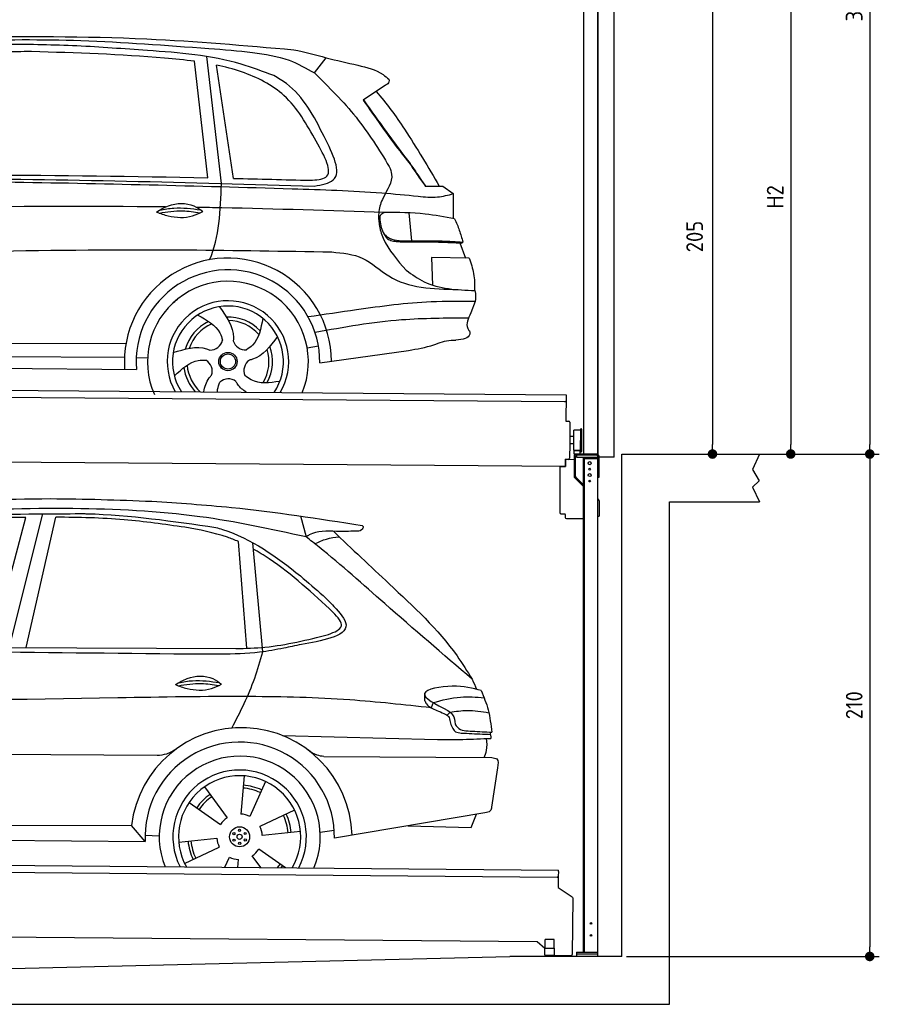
# Model space of a CAD drawing. Header units: millimetres. Extents: x -411 to 6777, y 0 to 6827.
# Tile 5 of 6: x 3183 to 6777, y 0 to 4116. Entities that reach past the tile are written whole.
import ezdxf

# ---------------------------------------------------------------- set-up
doc = ezdxf.new("R2010")
doc.units = ezdxf.units.MM
doc.layers.add('4', color=3, linetype='Continuous')
for name, color, linetype, lineweight in [('AM_0', 7, 'Continuous', 50), ('car', 10, 'Continuous', 25), ('Gebäude', 7, 'Continuous', 25), ('Plattform', 7, 'Continuous', 25), ('Ständer vorne', 7, 'Continuous', 25), ('Tor', 200, 'Continuous', 25)]:
    doc.layers.add(name, color=color, linetype=linetype, lineweight=lineweight)
doc.styles.get("Standard").update_dxf_attribs({"font": 'ISOCP.SHX'})
doc.dimstyles.new('GEN-ISO', dxfattribs={"dimscale": 20, "dimtxt": 3.5, "dimasz": 2, "dimexe": 2, "dimexo": 1, "dimgap": 1.5, "dimtad": 1, "dimdec": 1, "dimlfac": 0.1, "dimdsep": 46, "dimtxsty": 'STANDARD', "dimblk": 'PUNKT', "dimcen": 2, "dimclrd": 256, "dimclre": 256, "dimclrt": 2, "dimadec": 0, "dimazin": 0, "dimtp": 0.1, "dimtm": 0.1, "dimtfac": 0.71, "dimtdec": 1, "dimtmove": 2, "dimatfit": 3, "dimldrblk": 'PUNKT', "dimfxl": 2, "dimtolj": 1, "dimarcsym": 0})

# ---------------------------------------------------------------- blocks, each defined once
blk = doc.blocks.new('PUNKT')
at = {"layer": '4', "color": 0, "linetype": 'ByBlock'}
blk.add_line((-0.5, 0), (-1, 0), dxfattribs=at)
at = {"layer": '4', "color": 0, "linetype": 'ByBlock', "const_width": 0.5}
blk.add_lwpolyline([(-0.25, 0, 1), (0.25, 0, 1)], format="xyb", close=True, dxfattribs=at)
blk = doc.blocks.new('*D68')
at = {"layer": '4', "lineweight": -2, "transparency": 16777216}
for p, q in [((5720, 6050.6), (6776.9, 6050.6)), ((6736.9, 6010.6), (6736.9, 2340)), ((6195.4, 2300), (6776.9, 2300))]:
    blk.add_line(p, q, dxfattribs=at)
at = {"layer": 'Defpoints', "color": 0, "transparency": 16777216}
for p in [(5700, 6050.6), (6175.4, 2300), (6736.9, 2300)]:
    blk.add_point(p, dxfattribs=at)
at = {"layer": '4', "lineweight": -2, "transparency": 16777216, "xscale": 40, "yscale": 40, "zscale": 40}
for p, rotation in [((6736.9, 6050.6), 90), ((6736.9, 2300), 270)]:
    blk.add_blockref('PUNKT', p, dxfattribs=dict(at, rotation=rotation))
at = {"layer": '4', "color": 2, "transparency": 16777216, "insert": (6671.9, 4175.3), "char_height": 70, "attachment_point": 5, "rotation": 90}
blk.add_mtext('375', dxfattribs=at)
blk = doc.blocks.new('*D69')
at = {"layer": '4', "lineweight": -2, "transparency": 16777216}
for p, q in [((6295.4, 2300), (6776.9, 2300)), ((6736.9, 2260), (6736.9, 240)), ((5720, 200), (6776.9, 200))]:
    blk.add_line(p, q, dxfattribs=at)
at = {"layer": 'Defpoints', "color": 0, "transparency": 16777216}
for p in [(6275.4, 2300), (5700, 200), (6736.9, 200)]:
    blk.add_point(p, dxfattribs=at)
at = {"layer": '4', "lineweight": -2, "transparency": 16777216, "xscale": 40, "yscale": 40, "zscale": 40}
for p, rotation in [((6736.9, 2300), 90), ((6736.9, 200), 270)]:
    blk.add_blockref('PUNKT', p, dxfattribs=dict(at, rotation=rotation))
at = {"layer": '4', "color": 2, "transparency": 16777216, "insert": (6671.9, 1250), "char_height": 70, "attachment_point": 5, "rotation": 90}
blk.add_mtext('210', dxfattribs=at)
blk = doc.blocks.new('*D70')
at = {"layer": '4', "lineweight": -2, "transparency": 16777216}
for p, q in [((5920, 4450), (6446.5, 4450)), ((6406.5, 4410), (6406.5, 2340)), ((6295.4, 2300), (6446.5, 2300))]:
    blk.add_line(p, q, dxfattribs=at)
at = {"layer": 'Defpoints', "color": 0, "transparency": 16777216}
for p in [(5900, 4450), (6275.4, 2300), (6406.5, 2300)]:
    blk.add_point(p, dxfattribs=at)
at = {"layer": '4', "lineweight": -2, "transparency": 16777216, "xscale": 40, "yscale": 40, "zscale": 40}
for p, rotation in [((6406.5, 4450), 90), ((6406.5, 2300), 270)]:
    blk.add_blockref('PUNKT', p, dxfattribs=dict(at, rotation=rotation))
at = {"layer": '4', "color": 2, "transparency": 16777216, "insert": (6341.5, 3375), "char_height": 70, "attachment_point": 5, "rotation": 90}
blk.add_mtext('H2', dxfattribs=at)
blk = doc.blocks.new('*D72')
at = {"layer": '4', "lineweight": -2, "transparency": 16777216}
for p, q in [((5457.5, 4350), (6119.3, 4350)), ((6079.3, 4310), (6079.3, 2340)), ((6099.3, 2300), (6119.3, 2300))]:
    blk.add_line(p, q, dxfattribs=at)
at = {"layer": 'Defpoints', "color": 0, "transparency": 16777216}
for p in [(5437.5, 4350), (6079.3, 2300), (6079.3, 2300)]:
    blk.add_point(p, dxfattribs=at)
at = {"layer": '4', "lineweight": -2, "transparency": 16777216, "xscale": 40, "yscale": 40, "zscale": 40}
for p, rotation in [((6079.3, 4350), 90), ((6079.3, 2300), 270)]:
    blk.add_blockref('PUNKT', p, dxfattribs=dict(at, rotation=rotation))
at = {"layer": '4', "color": 2, "transparency": 16777216, "insert": (6004.7, 3209.2), "char_height": 70, "attachment_point": 5, "rotation": 90}
blk.add_mtext('205', dxfattribs=at)
blk = doc.blocks.new('UG Plattfrom Gl550')
at = {"layer": 'Plattform'}
for p, q in [((498.3, 603.8), (5435.1, 560.7)), ((5429.8, 530.7), (503, 573.7)), ((5434.9, 535.7), (5434.5, 488.2)), ((5435, 554.7), (5434.9, 535.7)), ((5435, 554.7), (5435.1, 560.7)), ((5434.5, 488.2), (5492.9, 448.7)), ((5495.1, 444.5), (5493, 208.2)), ((5347, 261.5), (621.4, 302.7)), ((5378.7, 233.7), (5347, 261.5)), ((5379.7, 235.2), (5380.1, 271.2)), ((5418.1, 270.8), (5380.1, 271.2)), ((5417.7, 234.8), (5418.1, 270.8)), ((5378.5, 205.2), (5378.7, 235.2)), ((5378.7, 235.2), (5418.7, 234.8)), ((5418.5, 204.8), (5418.7, 234.8)), ((5378.5, 205.2), (5418.5, 204.8)), ((5488, 203.2), (5414.8, 203.9))]:
    blk.add_line(p, q, dxfattribs=at)
for centre, radius, start, end in [((5429.9, 535.7), 5, 269.5, 359.5), ((5490.1, 444.5), 5, 359.5, 55.9134), ((5425.8, 243.8), 12, 227.6897, 228.0904), ((5488, 208.2), 5, 269.5, 359.5), ((5414.9, 208.9), 5, 232.6301, 269.5)]:
    blk.add_arc(centre, radius, start, end, dxfattribs=at)
blk = doc.blocks.new('Palette EG Gl550')
at = {"layer": 'Plattform'}
for p, q in [((429.5, 2587), (5467.3, 2548)), ((5462.1, 2518), (434.2, 2557)), ((5467.3, 2548), (5466.5, 2438)), ((5466.5, 2438), (5478.5, 2437.9)), ((5483.4, 2432.8), (5482.7, 2342.8)), ((5499.6, 2315.6), (5500.2, 2399.8)), ((5527.5, 2310.5), (5528.3, 2404.5)), ((5532.3, 2404.5), (5531.5, 2310.5)), ((5501.1, 2372.8), (5484.1, 2373)), ((5482.7, 2342.8), (5482.3, 2282.9)), ((5499.8, 2342.7), (5482.7, 2342.8)), ((5525.9, 2315), (5500.9, 2315)), ((5500.9, 2300), (5500.9, 2315)), ((5512.9, 2315), (5500.9, 2315)), ((5500.9, 2300), (5500.9, 2315)), ((5525.9, 2300), (5525.9, 2315)), ((5525.9, 2300), (5525.9, 2315)), ((5465, 2248), (341.7, 2287.7)), ((5465.2, 2278), (5465, 2248)), ((5465.2, 2278), (5477.2, 2277.9)), ((5477.2, 2277.9), (5465.2, 2278)), ((5500.9, 2300), (5525.9, 2300)), ((5525.9, 2300), (5500.9, 2300))]:
    blk.add_line(p, q, dxfattribs=at)
for centre, radius, start, end in [((5462.1, 2523), 5, 268.5823, 358.5607), ((5478.4, 2432.9), 5, 359.556, 89.556), ((5500.6, 2399.8), 0.4, 91.7323, 179.3444), ((5511.7, 2073.6), 326.8, 87.1739, 91.9438), ((5527.8, 2400.4), 0.4, 266.9623, 359.3444), ((5530.3, 2404.5), 2, 359.3444, 179.3444), ((5500, 2315.6), 0.4, 179.3444, 266.9565), ((5519.7, 3199.4), 884.4, 268.7196, 270.4008), ((5491.8, 3403.4), 1088.9, 271.795, 271.861), ((5527.2, 2314.6), 0.4, 359.556, 91.938), ((5529.5, 2310.5), 2, 179.3444, 359.3444), ((5477.3, 2282.9), 5, 269.556, 359.556)]:
    blk.add_arc(centre, radius, start, end, dxfattribs=at)
blk = doc.blocks.new('Car_UG')
at = {"layer": 'car'}
for p, q in [((3049.2, 1522.4), (3188.4, 2067.2)), ((3119.4, 1502.8), (3258.9, 2083.2)), ((3195.1, 1523.2), (3313.9, 2069.2)), ((4335.9, 2084.9), (4360.6, 1997.9)), ((4117.6, 1529.9), (4077.5, 1975.5)), ((4183.9, 1515.6), (4137.4, 1971.2)), ((2018.2, 1516.7), (4071.9, 1528)), ((4898.3, 1310.6), (4890.6, 1288.6)), ((4969.6, 1271), (4957.5, 1258.2)), ((4270.6, 1166.3), (4917.8, 1157)), ((1740.1, 1072.2), (3746.7, 1078.5)), ((4444, 1080.7), (5146, 1082.9)), ((5170.6, 1040), (5147.6, 876.4)), ((4111.2, 996.4), (4099.2, 836.6)), ((3946.4, 949.2), (4041.9, 820.4)), ((4200.6, 974.2), (4136.9, 827.1)), ((3882.4, 882.9), (4014.8, 792.6)), ((4324, 855.1), (4179.5, 785.6)), ((5119.5, 852.3), (4491.4, 739.8)), ((5062.9, 790.2), (5084.5, 846)), ((1832.9, 770.4), (3642.9, 784.6)), ((3701, 717.8), (3642.9, 784.6)), ((4799.7, 795), (5062.9, 790.2)), ((3700.2, 744), (3759.2, 742.7)), ((4349.4, 766.5), (4190.1, 748.2)), ((4431.8, 763.6), (4490.2, 772.9)), ((1770.2, 716.1), (3701, 717.8)), ((3840.9, 716.5), (4000.2, 734.8)), ((3866.3, 628), (4010.8, 697.5)), ((4184.6, 613.8), (4148.4, 662.6)), ((4287.7, 613.9), (4175.5, 690.5)), ((4035.1, 613.6), (4053.4, 655.9)), ((4088.6, 613.6), (4091.1, 646.4))]:
    blk.add_line(p, q, dxfattribs=at)
for centre, radius in [((4095.2, 741.5), 41.9), ((4071.2, 754.5), 4.46), ((4095.1, 741.5), 10.7), ((4094.4, 768.7), 4.46), ((4118.3, 755.7), 4.46), ((4072, 727.3), 4.46), ((4095.9, 714.3), 4.46), ((4119, 728.6), 4.46)]:
    blk.add_circle(centre, radius, dxfattribs=at)
for centre, radius, start, end in [((4102.8, 735.3), 462.5, 2.1852, 173.8782), ((4095.8, 741.9), 395.6, 359.6869, 183.4999), ((4095.8, 741.9), 336.7, 337.6776, 202.4775), ((4095.2, 741.5), 279.1, 332.8088, 207.3462), ((4095.2, 741.5), 255.4, 330.0358, 210.1193), ((4095.2, 741.5), 216.3, 65.4485, 86.5251), ((4095.2, 741.5), 216.3, 125.4485, 146.5251), ((4095.1, 741.5), 204, 125.3726, 146.5671), ((4095.1, 741.5), 204, 65.3726, 86.5671), ((4095.2, 741.5), 95.2, 64.034, 87.5844), ((4095.1, 741.5), 204, 5.3726, 26.5671), ((4095.1, 741.5), 216.3, 5.4485, 26.5251), ((4095.2, 741.5), 95.2, 124.034, 147.5844), ((4095.1, 741.5), 95.2, 4.034, 27.5844), ((4095.1, 741.5), 216.3, 185.4485, 206.5251), ((4095.1, 741.5), 204, 185.3726, 206.5671), ((4095.1, 741.5), 95.2, 184.034, 207.5844), ((4095.1, 741.5), 95.2, 304.034, 327.5844), ((4095.1, 741.5), 95.2, 244.034, 267.5844), ((4095.1, 741.5), 204, 321.2555, 326.5671), ((4095.1, 741.5), 216.3, 323.8482, 326.5251)]:
    blk.add_arc(centre, radius, start, end, dxfattribs=at)
for points, knots in [([(2673.6, 2101.7), (2688.3, 2103.8), (2892.1, 2133.3), (3240, 2153.3), (3572.3, 2144.1), (3713.5, 2140.2)], [0, 0, 0, 0, 44.363443, 617.827051, 1041.677324, 1041.677324, 1041.677324, 1041.677324]), ([(3713.5, 2140.2), (3824.9, 2134), (4119.8, 2117.7), (4412.2, 2074.8), (4594.1, 2048)], [0, 0, 0, 0, 334.596694, 885.796742, 885.796742, 885.796742, 885.796742]), ([(4360.6, 1997.9), (4212.5, 2028.4), (3890.5, 2094.7), (3371.9, 2112.1), (2931.5, 2097.6), (2671.4, 2060.7), (2598.4, 2050.4)], [0, 0, 0, 0, 452.969864, 984.660554, 1551.463157, 1772.575196, 1772.575196, 1772.575196, 1772.575196]), ([(3188.4, 2067.2), (3174.9, 2066.9), (3075.5, 2064.8), (2904.7, 2061.4), (2749, 2038.7), (2678.4, 2028.4)], [666.326512, 666.326512, 666.326512, 666.326512, 706.624571, 964.215873, 1178.205668, 1178.205668, 1178.205668, 1178.205668]), ([(2694.7, 2041.5), (2699.6, 2042.3), (2889.8, 2073.3), (3138.1, 2082), (3380.2, 2085), (3434.7, 2085.7)], [0, 0, 0, 0, 14.958905, 578.066478, 741.647169, 741.647169, 741.647169, 741.647169]), ([(3853, 2032.7), (3768.5, 2043.9), (3589.5, 2067.6), (3409.2, 2070), (3313.9, 2069.2)], [0, 0, 0, 0, 255.50817, 540.950796, 540.950796, 540.950796, 540.950796]), ([(3434.7, 2085.7), (3437.6, 2085.6), (3621.2, 2082.5), (3803.6, 2057.8), (3983, 2033.5)], [0, 0, 0, 0, 8.707457, 550.797583, 550.797583, 550.797583, 550.797583]), ([(4077.5, 1975.5), (4062.4, 1982), (3990.2, 2009.7), (3913.4, 2022.6), (3853, 2032.7)], [496.692868, 496.692868, 496.692868, 496.692868, 546.059875, 728.869941, 728.869941, 728.869941, 728.869941]), ([(3983, 2033.5), (3992.1, 2030.8), (4122.8, 1993.1), (4274.9, 1889.8), (4402.4, 1780.6), (4434, 1753.4)], [0, 0, 0, 0, 28.300877, 407.953602, 533.273686, 533.273686, 533.273686, 533.273686]), ([(4567.3, 2023.6), (4540.9, 2022.8), (4476.9, 2020.7), (4400.8, 2025.5), (4365, 2000.8), (4360.6, 1997.9)], [0, 0, 0, 0, 80.522652, 194.664465, 210.337598, 210.337598, 210.337598, 210.337598]), ([(4474.2, 2022.3), (4552.5, 1949.8), (4731.7, 1783.9), (4944.6, 1591.7), (5039.9, 1442.6), (5060.7, 1410)], [0, 0, 0, 0, 320.576675, 734.270248, 850.262502, 850.262502, 850.262502, 850.262502]), ([(4594.1, 2048), (4595.8, 2046.4), (4601.5, 2041.3), (4590, 2023.4), (4576.1, 2023.5), (4567.3, 2023.6)], [0, 0, 0, 0, 6.503563, 21.332115, 46.748977, 46.748977, 46.748977, 46.748977]), ([(5060.7, 1410), (4937.4, 1513.5), (4721.5, 1694.6), (4492.8, 1896.3), (4378.8, 1983.9), (4360.6, 1997.9)], [0, 0, 0, 0, 483.056147, 845.367922, 914.230443, 914.230443, 914.230443, 914.230443]), ([(4397.3, 1969.6), (4413.3, 1977.2), (4445.4, 1992.5), (4480.7, 1997.3), (4498.4, 1999.8)], [0, 0, 0, 0, 52.794285, 106.128892, 106.128892, 106.128892, 106.128892]), ([(4477.3, 1683.1), (4391, 1761.8), (4285.5, 1857.9), (4162.9, 1932.5), (4140.1, 1944.9)], [0, 0, 0, 0, 349.622047, 427.224064, 427.224064, 427.224064, 427.224064]), ([(4434, 1753.4), (4448.8, 1739.2), (4484.5, 1704.7), (4586.9, 1590.1), (4379.5, 1555.8), (4295.1, 1537.1), (4272.3, 1532)], [0, 0, 0, 0, 64.508303, 155.959603, 359.557587, 434.696523, 434.696523, 434.696523, 434.696523]), ([(4458.1, 1590.9), (4483.4, 1601.3), (4534.4, 1622.3), (4496.5, 1662.7), (4477.3, 1683.1)], [0, 0, 0, 0, 64.897781, 131.027998, 131.027998, 131.027998, 131.027998]), ([(4071.9, 1528), (4112.5, 1529.5), (4243.4, 1534.4), (4370.4, 1567.8), (4458.1, 1590.9)], [0, 0, 0, 0, 121.545303, 392.179354, 392.179354, 392.179354, 392.179354]), ([(4272.3, 1532), (4238.6, 1525.2), (4151.2, 1507.4), (3996.6, 1502.9), (3876.9, 1502.8), (3811.9, 1502.7)], [0, 0, 0, 0, 103.03135, 267.243941, 462.405232, 462.405232, 462.405232, 462.405232]), ([(4058.7, 1195.7), (4092.8, 1264.2), (4144, 1367.4), (4173.9, 1478.4), (4183.9, 1515.6)], [0, 0, 0, 0, 228.776239, 344.156953, 344.156953, 344.156953, 344.156953]), ([(3820.1, 1374.7), (3836.1, 1384.5), (3882.2, 1412.9), (3960.6, 1416.3), (4001.7, 1386.9), (4013.7, 1378.2)], [0, 0, 0, 0, 56.386158, 162.852709, 206.792536, 206.792536, 206.792536, 206.792536]), ([(3820.1, 1374.7), (3836.1, 1368.8), (3884.3, 1351.8), (3955.1, 1349.6), (3999.8, 1371.4), (4013.7, 1378.2)], [5.208578, 5.208578, 5.208578, 5.208578, 44.198582, 121.455021, 156.55166, 156.55166, 156.55166, 156.55166]), ([(3831.8, 1370.5), (3864.2, 1375.9), (3920.8, 1385.4), (3977.2, 1376.6), (4001.3, 1372.3)], [0, 0, 0, 0, 73.878693, 129.282646, 129.282646, 129.282646, 129.282646]), ([(3833.7, 1383), (3853.2, 1386.9), (3909.6, 1397.4), (3966.9, 1390.2), (4004.3, 1384.9)], [7.57653, 7.57653, 7.57653, 7.57653, 52.544532, 137.659237, 137.659237, 137.659237, 137.659237]), ([(5099.2, 1362.9), (5063.2, 1372.1), (4992.3, 1390.4), (4805.8, 1355.3), (4908.8, 1303.6), (4960.9, 1277.5)], [0, 0, 0, 0, 123.107987, 242.156921, 363.520645, 363.520645, 363.520645, 363.520645]), ([(5099.2, 1362.9), (5110.2, 1336.4), (5133.4, 1280.6), (5140.7, 1220.6), (5144.6, 1189)], [0, 0, 0, 0, 85.533017, 180.427109, 180.427109, 180.427109, 180.427109]), ([(4890.6, 1288.6), (4777.2, 1299.9), (4524.7, 1325.1), (4086.9, 1331.2), (2954.4, 1298.1), (1961.1, 1279.8), (1151.4, 1264.8)], [0, 0, 0, 0, 341.879851, 760.963773, 1312.001547, 3741.308129, 3741.308129, 3741.308129, 3741.308129]), ([(4862.9, 1319.5), (4865.2, 1314.5), (4874.7, 1293.5), (4909.3, 1280.6), (4934.5, 1269.4), (4944.4, 1265)], [0, 0, 0, 0, 16.389871, 67.796127, 100.528992, 100.528992, 100.528992, 100.528992]), ([(4898.3, 1310.6), (4936.2, 1321), (5006.1, 1340.2), (5078.4, 1335.2), (5111.5, 1332.8)], [0, 0, 0, 0, 116.874908, 215.743745, 215.743745, 215.743745, 215.743745]), ([(4960.9, 1277.5), (4968.3, 1272.2), (4986.9, 1258.9), (4989.7, 1235.6), (4991.3, 1221.5)], [0, 0, 0, 0, 26.318616, 66.284673, 66.284673, 66.284673, 66.284673]), ([(4969.6, 1271), (4993.5, 1274.9), (5047.4, 1283.8), (5101.5, 1275.3), (5131.6, 1270.6)], [0, 0, 0, 0, 72.240439, 162.98683, 162.98683, 162.98683, 162.98683]), ([(4944.4, 1265), (4951.5, 1261.9), (4966.4, 1255.3), (4968.7, 1239.1), (4969.9, 1230.6)], [0, 0, 0, 0, 21.842303, 45.682515, 45.682515, 45.682515, 45.682515]), ([(4969.9, 1230.6), (4971.3, 1226.9), (4976.6, 1212.2), (4987.9, 1187), (5008.8, 1185.3), (5017.3, 1184.6)], [0, 0, 0, 0, 11.944086, 47.503692, 71.615823, 71.615823, 71.615823, 71.615823]), ([(4991.3, 1221.5), (4994.4, 1216.8), (5009.2, 1193.9), (5071.6, 1192.8), (5118.3, 1190.3), (5144.6, 1189)], [0, 0, 0, 0, 16.485849, 80.052138, 161.961551, 161.961551, 161.961551, 161.961551]), ([(4917.8, 1157), (4953.4, 1157.1), (5028, 1157.2), (5102.4, 1161.4), (5141.4, 1163.6)], [0, 0, 0, 0, 106.769841, 223.734473, 223.734473, 223.734473, 223.734473]), ([(5017.3, 1184.6), (5047, 1183.3), (5087.6, 1181.6), (5128.2, 1180.5), (5139.1, 1180.2)], [0, 0, 0, 0, 89.235627, 121.835134, 121.835134, 121.835134, 121.835134]), ([(5113.8, 1082.8), (5117.8, 1092.8), (5128.1, 1118.3), (5125.3, 1145.8), (5123.5, 1162.6)], [0, 0, 0, 0, 32.021295, 81.392264, 81.392264, 81.392264, 81.392264]), ([(3746.7, 1078.5), (3760.6, 1080), (3792.1, 1083.3), (3818.5, 1101.2), (3833.3, 1111.2)], [0, 0, 0, 0, 41.31295, 93.783848, 93.783848, 93.783848, 93.783848]), ([(4444, 1080.7), (4434.2, 1081.8), (4410.6, 1084.4), (4390.9, 1098), (4379.4, 1105.9)], [0, 0, 0, 0, 29.123879, 70.238093, 70.238093, 70.238093, 70.238093]), ([(5146, 1082.9), (5154, 1082.2), (5176.2, 1080.2), (5172.8, 1055.8), (5170.6, 1040)], [0, 0, 0, 0, 21.151799, 59.232385, 59.232385, 59.232385, 59.232385]), ([(5147.6, 876.4), (5146.4, 870.2), (5143.5, 855.6), (5128.3, 853.5), (5119.5, 852.3)], [0, 0, 0, 0, 17.391955, 40.853649, 40.853649, 40.853649, 40.853649])]:
    blk.add_open_spline(points, degree=3, knots=knots, dxfattribs=at)
for points in [[(3811.9, 1502.7), (3190.9, 1502.8), (2569.9, 1502.9), (1948.9, 1503)], [(5060.7, 1410), (5067, 1396), (5073.2, 1382), (5079.3, 1367.9)], [(4862.1, 1344.7), (4862.4, 1336.3), (4862.6, 1327.9), (4862.9, 1319.5)], [(5137.6, 1189.4), (5139.1, 1180.8), (5140.3, 1172.2), (5141.4, 1163.6)]]:
    blk.add_open_spline(points, degree=3, dxfattribs=at)
blk = doc.blocks.new('Car_EG')
at = {"layer": 'car'}
for p, q in [((3942.6, 3485.3), (3883.6, 3971.9)), ((3999.8, 3462), (3934.3, 3991.9)), ((4049.9, 3483.7), (3975.3, 3956.9)), ((4384.7, 3927.1), (4433.5, 3990.6)), ((4682.5, 3878.1), (4589.5, 3814.8)), ((4852.1, 3457.4), (4910.5, 3457.7)), ((4855, 3458.2), (4890, 3458.3)), ((4890, 3458.3), (4910.1, 3458.3)), ((4910.5, 3457.7), (4925, 3458.1)), ((4925, 3458.1), (4969.4, 3427.2)), ((4969.4, 3427.2), (4969.4, 3323.1)), ((4783.5, 3345.1), (4795.8, 3228.1)), ((4998.4, 3221.3), (5022.8, 3158.4)), ((5037.6, 3158.3), (4879.8, 3159.6)), ((4879.8, 3159.6), (4885.1, 3044.3)), ((5064.2, 2976.3), (5046.1, 2928.9)), ((1740.5, 2779.3), (3605.8, 2790.6)), ((4363.7, 2777.2), (4410.5, 2786.1)), ((4416.7, 2715.6), (4787.5, 2770.1)), ((1741.7, 2725.9), (3599.8, 2733.6)), ((3648.9, 2732.1), (3696.6, 2731.5)), ((1693, 2686), (3650.2, 2682.3))]:
    blk.add_line(p, q, dxfattribs=at)
for radius in [38.2, 31.6]:
    blk.add_circle((4032.7, 2718), radius, dxfattribs=at)
for centre, radius, start, end in [((4032.7, 2717.4), 433.1, 0.713, 184.6115), ((4032.7, 2717.4), 384, 359.7282, 185.2384), ((4032.7, 2717.4), 336.4, 337.7995, 204.4935), ((4032.7, 2718), 254, 329.8221, 210.1779), ((4032.7, 2718), 231.9, 326.5904, 213.4096), ((4032.7, 2718), 186.2, 116.2626, 164.3912), ((4032.7, 2718), 186.2, 44.2633, 92.4011), ((4032.7, 2718), 171.5, 41.5902, 89.736), ((4032.7, 2718), 171.5, 113.5905, 161.7257), ((3957.6, 2817.5), 52.3, 268.6722, 348.431), ((4104.1, 2820.1), 52.3, 196.6722, 276.431), ((4032.7, 2718), 171.5, 329.577, 17.7302), ((4032.7, 2718), 186.2, 332.2513, 20.3964), ((3914.9, 2677.3), 52.3, 340.6722, 60.431), ((4151.9, 2681.6), 52.3, 124.6722, 204.431), ((4032.7, 2718), 186.2, 188.2502, 223.2875), ((4032.7, 2718), 171.5, 185.5775, 228.1156), ((4035, 2593.3), 52.3, 52.6722, 132.431)]:
    blk.add_arc(centre, radius, start, end, dxfattribs=at)
for points, knots in [([(3391.1, 4032.7), (3294.5, 4035.1), (3064.1, 4040.8), (2759.8, 4021.2), (2552.3, 4005.9), (2478.2, 4000.4)], [0, 0, 0, 0, 289.925788, 691.034976, 914.075582, 914.075582, 914.075582, 914.075582]), ([(2526.1, 4023.5), (2656.1, 4033.3), (2949.1, 4055.4), (3422.1, 4061.7), (3824, 4033.3), (4067.8, 4017.8), (4125.5, 4011)], [0, 0, 0, 0, 391.04113, 881.651907, 1416.366113, 1602.404452, 1602.404452, 1602.404452, 1602.404452]), ([(2900.7, 4066.6), (3161.9, 4070.3), (3628.3, 4076.8), (4093.2, 4039.6), (4297.8, 4023.3)], [0, 0, 0, 0, 783.131876, 1398.451598, 1398.451598, 1398.451598, 1398.451598]), ([(3883.6, 3971.9), (3841.9, 3977.3), (3614.6, 3997.6), (3386.9, 4003), (3201.3, 4007.3)], [637.56261, 637.56261, 637.56261, 637.56261, 763.549902, 1320.810124, 1320.810124, 1320.810124, 1320.810124]), ([(4214.9, 3914.6), (4169.6, 3931.3), (4000.1, 3993.8), (3718.7, 4014.5), (3489.1, 4027.3), (3391.1, 4032.7)], [0, 0, 0, 0, 144.38685, 540.679923, 835.691207, 835.691207, 835.691207, 835.691207]), ([(4125.5, 4011), (4177.8, 4003.9), (4269.5, 3991.4), (4350, 3946.5), (4384.7, 3927.1)], [0, 0, 0, 0, 156.409573, 274.497028, 274.497028, 274.497028, 274.497028]), ([(4394.4, 3641.5), (4355, 3710.9), (4281.5, 3840.5), (4111.5, 3923.5), (4010.6, 3949.6), (3975.3, 3956.9)], [0, 0, 0, 0, 233.684399, 436.644927, 544.706034, 544.706034, 544.706034, 544.706034]), ([(4433.5, 3990.6), (4477.2, 3980.7), (4557.4, 3962.6), (4651.8, 3941.1), (4688.3, 3909.7), (4696.1, 3903)], [0, 0, 0, 0, 135.791183, 248.765766, 279.520552, 279.520552, 279.520552, 279.520552]), ([(4427.7, 3661.6), (4384.2, 3745.2), (4330.6, 3848.2), (4233.2, 3904.1), (4214.9, 3914.6)], [0, 0, 0, 0, 271.559773, 334.41549, 334.41549, 334.41549, 334.41549]), ([(4384.7, 3927.1), (4445.9, 3868.1), (4567.1, 3751.3), (4656.6, 3608.9), (4700.9, 3538.4)], [0, 0, 0, 0, 254.089873, 502.76226, 502.76226, 502.76226, 502.76226]), ([(4696.1, 3903), (4696.9, 3899.2), (4698.9, 3888.4), (4689, 3882.1), (4682.5, 3878.1)], [0, 0, 0, 0, 10.855432, 30.979101, 30.979101, 30.979101, 30.979101]), ([(4643.4, 3851.5), (4687.4, 3803.9), (4783, 3670.3), (4864.1, 3536.7), (4910.5, 3457.7)], [395.653943, 395.653943, 395.653943, 395.653943, 587.122502, 864.540302, 864.540302, 864.540302, 864.540302]), ([(4589.5, 3814.8), (4640.4, 3743.2), (4704.5, 3653.1), (4773.6, 3566.8), (4787.8, 3549)], [0, 0, 0, 0, 263.425265, 331.664547, 331.664547, 331.664547, 331.664547]), ([(4591, 3815.8), (4622.7, 3772), (4680.2, 3692.4), (4739.2, 3614), (4765.7, 3578.8)], [0, 0, 0, 0, 162.25725, 294.477825, 294.477825, 294.477825, 294.477825]), ([(4370.7, 3478.3), (4396.3, 3480.3), (4482.3, 3486.9), (4430.6, 3577.8), (4394.4, 3641.5)], [0, 0, 0, 0, 66.110822, 221.440769, 221.440769, 221.440769, 221.440769]), ([(4388.1, 3454.1), (4419.3, 3460.1), (4520.1, 3479.5), (4465.4, 3587.2), (4427.7, 3661.6)], [0, 0, 0, 0, 83.009931, 268.207531, 268.207531, 268.207531, 268.207531]), ([(4765.7, 3578.8), (4773.3, 3570), (4783.5, 3558.2), (4792.1, 3545.3), (4794.2, 3542)], [0, 0, 0, 0, 34.815048, 46.557672, 46.557672, 46.557672, 46.557672]), ([(4787.8, 3549), (4798.4, 3533.3), (4819.3, 3502.4), (4841.2, 3472.2), (4852.1, 3457.4)], [0, 0, 0, 0, 56.812879, 111.923736, 111.923736, 111.923736, 111.923736]), ([(4700.9, 3538.4), (4705.3, 3527.5), (4722.9, 3483.5), (4678.8, 3421.7), (4656.9, 3359.9), (4657.9, 3328.7), (4658.2, 3317.6)], [0, 0, 0, 0, 34.097953, 138.175108, 197.887596, 230.983362, 230.983362, 230.983362, 230.983362]), ([(1828.7, 3450), (2122.7, 3454.9), (2546.2, 3461.9), (3368.5, 3462), (3896.6, 3450.9), (4295.2, 3442.6)], [0, 0, 0, 0, 882.102268, 1270.770708, 2466.750946, 2466.750946, 2466.750946, 2466.750946]), ([(1832.4, 3461.3), (2161, 3467.2), (3012.9, 3482.6), (3864.8, 3465), (4388.1, 3454.1)], [0, 0, 0, 0, 985.739727, 2555.887054, 2555.887054, 2555.887054, 2555.887054]), ([(4836.1, 3481), (4841.1, 3474.2), (4846.3, 3467), (4851.5, 3459.8), (4852.4, 3458.4), (4853.8, 3458.3), (4855, 3458.2)], [0, 0, 0, 0, 25.300776, 26.442713, 27.003963, 30.176579, 30.176579, 30.176579, 30.176579]), ([(4295.2, 3442.6), (4420.4, 3439.7), (4596.5, 3435.6), (4772, 3419.9), (4822.8, 3415.3)], [0, 0, 0, 0, 375.490289, 528.429148, 528.429148, 528.429148, 528.429148]), ([(4822.8, 3415.3), (4849.8, 3412.6), (4899.5, 3407.6), (4947.5, 3421), (4969.4, 3427.2)], [0, 0, 0, 0, 80.452469, 148.273091, 148.273091, 148.273091, 148.273091]), ([(3729.1, 3340.6), (3745.1, 3350.4), (3791.3, 3378.8), (3869.7, 3382.2), (3910.8, 3352.8), (3922.8, 3344.2)], [0, 0, 0, 0, 56.386158, 162.852709, 206.792536, 206.792536, 206.792536, 206.792536]), ([(3729.1, 3340.6), (3745.2, 3334.7), (3793.3, 3317.7), (3864.2, 3315.5), (3908.8, 3337.3), (3922.8, 3344.2)], [5.208578, 5.208578, 5.208578, 5.208578, 44.198582, 121.455021, 156.55166, 156.55166, 156.55166, 156.55166]), ([(3740.8, 3336.4), (3773.2, 3341.8), (3829.8, 3351.3), (3886.2, 3342.5), (3910.4, 3338.2)], [0, 0, 0, 0, 73.878693, 129.282646, 129.282646, 129.282646, 129.282646]), ([(3742.7, 3348.9), (3762.2, 3352.8), (3818.6, 3363.3), (3875.9, 3356.1), (3913.4, 3350.8)], [7.57653, 7.57653, 7.57653, 7.57653, 52.544532, 137.659237, 137.659237, 137.659237, 137.659237]), ([(4682.3, 3346), (4455.7, 3351.6), (4194.1, 3358.1), (3932.4, 3360.9), (3897.3, 3361.2)], [0, 0, 0, 0, 679.940772, 785.142685, 785.142685, 785.142685, 785.142685]), ([(4682.3, 3346), (4675.1, 3342.7), (4661.3, 3336.5), (4662.7, 3321.7), (4663.3, 3314.6)], [0, 0, 0, 0, 21.276303, 40.575349, 40.575349, 40.575349, 40.575349]), ([(4975.7, 3322), (4934.9, 3329.3), (4837.9, 3346.6), (4739.3, 3346.2), (4682.3, 3346)], [0, 0, 0, 0, 124.191927, 294.878966, 294.878966, 294.878966, 294.878966]), ([(4658.2, 3317.6), (4658.9, 3310.4), (4661.4, 3283.3), (4686.4, 3203.3), (4737.7, 3146.9), (4775.3, 3105.4)], [0, 0, 0, 0, 21.786395, 81.634094, 246.747403, 246.747403, 246.747403, 246.747403]), ([(4663.3, 3314.6), (4666.3, 3293.1), (4670.6, 3262.1), (4707, 3234), (4749.8, 3227), (4783.1, 3227.8), (4802.2, 3228.3)], [0, 0, 0, 0, 61.688141, 88.915796, 131.377114, 188.888446, 188.888446, 188.888446, 188.888446]), ([(4975.7, 3322), (4982.8, 3306.1), (4996.8, 3274.7), (5006.2, 3241.6), (5010.9, 3225.2)], [0, 0, 0, 0, 52.081574, 103.113227, 103.113227, 103.113227, 103.113227]), ([(4682.1, 3255.8), (4686.1, 3248.4), (4693.5, 3234.8), (4712.8, 3228.8), (4729.1, 3225.4), (4744.2, 3224.7), (4754.9, 3224.3), (4759.8, 3224.1)], [0, 0, 0, 0, 24.299806, 44.374389, 57.433548, 74.613131, 89.537932, 89.537932, 89.537932, 89.537932]), ([(4759.8, 3224.1), (4784.1, 3224.2), (4833.7, 3224.3), (4896.6, 3225.1), (4946.6, 3223.3), (4971.1, 3222.5), (4982.4, 3222.1)], [0, 0, 0, 0, 72.676028, 148.847009, 188.713602, 222.633888, 222.633888, 222.633888, 222.633888]), ([(4802.2, 3228.3), (4842.8, 3229.1), (4912.4, 3230.4), (4981.9, 3226.7), (5010.9, 3225.2)], [0, 0, 0, 0, 121.811128, 208.751004, 208.751004, 208.751004, 208.751004]), ([(4982.4, 3222.1), (4986, 3222), (4993.1, 3221.6), (5000.2, 3221.2), (5003.8, 3221)], [0, 0, 0, 0, 10.705348, 21.344027, 21.344027, 21.344027, 21.344027]), ([(5003.8, 3221), (5005.5, 3221), (5008.8, 3220.9), (5010.2, 3223.8), (5010.9, 3225.2)], [0, 0, 0, 0, 4.798676, 8.977894, 8.977894, 8.977894, 8.977894]), ([(1466.3, 3118.1), (1709.7, 3127.3), (2507.6, 3156.9), (3506.8, 3189.1), (4262.6, 3181.5), (4463.6, 3179.4)], [651.356687, 651.356687, 651.356687, 651.356687, 1382.168851, 3046.715693, 3649.598352, 3649.598352, 3649.598352, 3649.598352]), ([(4463.6, 3179.4), (4508.7, 3175.6), (4598.7, 3167.9), (4739.2, 3031.5), (4887.5, 3028.4), (4990, 3026.3)], [0, 0, 0, 0, 132.089839, 263.241357, 556.137776, 556.137776, 556.137776, 556.137776]), ([(5037.6, 3158.3), (5045.3, 3136.9), (5061.1, 3093.3), (5061.5, 3046.8), (5061.7, 3023.1)], [0, 0, 0, 0, 67.622491, 138.154699, 138.154699, 138.154699, 138.154699]), ([(4775.3, 3105.4), (4799.8, 3088), (4883.3, 3028.5), (4988.2, 3025.3), (5062.3, 3023.1)], [0, 0, 0, 0, 89.012732, 303.591941, 303.591941, 303.591941, 303.591941]), ([(5064.2, 2976.3), (5002.8, 2976.7), (4836.8, 2977.7), (4604.5, 2943.5), (4433.9, 2917.5), (4366.5, 2907.2)], [0, 0, 0, 0, 184.056968, 497.583163, 702.083529, 702.083529, 702.083529, 702.083529]), ([(3995.6, 2946.9), (4025.2, 2905.5), (4057.8, 2859.8), (4054.6, 2809.8), (4054, 2805.1)], [0, 0, 0, 0, 140.862207, 155.3883, 155.3883, 155.3883, 155.3883]), ([(5046.1, 2928.9), (5035.6, 2906), (5023.1, 2878.8), (5038.8, 2857.1), (5041.3, 2853.6)], [0, 0, 0, 0, 65.64359, 78.298126, 78.298126, 78.298126, 78.298126]), ([(3904.9, 2911.5), (3942.6, 2890.8), (3990.9, 2864.3), (4006.4, 2817.7), (4008.9, 2806.9)], [0, 0, 0, 0, 119.179133, 152.627431, 152.627431, 152.627431, 152.627431]), ([(4177.3, 2899.3), (4169.3, 2857), (4159, 2802.9), (4119.5, 2773.8), (4110, 2768.1)], [0, 0, 0, 0, 119.179133, 152.546972, 152.546972, 152.546972, 152.546972]), ([(5036.7, 2907.2), (4943.3, 2906.2), (4727.8, 2903.9), (4515.9, 2865.1), (4396, 2841.8)], [0, 0, 0, 0, 279.844829, 645.252119, 645.252119, 645.252119, 645.252119]), ([(5041.3, 2853.6), (5042.1, 2849.2), (5046.5, 2822.8), (5013, 2818.6), (4985.1, 2815.1)], [0, 0, 0, 0, 12.782787, 75.656378, 75.656378, 75.656378, 75.656378]), ([(4239, 2824), (4208.7, 2783.1), (4175.4, 2737.9), (4126.8, 2725.5), (4122.1, 2724.6)], [0, 0, 0, 0, 140.862207, 155.444261, 155.444261, 155.444261, 155.444261]), ([(4787.6, 2770.1), (4823, 2776.8), (4882.7, 2788), (4946.5, 2815.5), (4978.3, 2815.2), (4985.1, 2815.1)], [0, 0, 0, 0, 108.214368, 182.603927, 203.112583, 203.112583, 203.112583, 203.112583]), ([(3803.5, 2753.4), (3852, 2768.8), (3905.5, 2785.7), (3952.1, 2767.2), (3956.4, 2765.2)], [0, 0, 0, 0, 140.862207, 155.442461, 155.442461, 155.442461, 155.442461]), ([(3809.1, 2656.2), (3840.4, 2685.7), (3880.6, 2723.5), (3929.7, 2723.8), (3940.7, 2722.8)], [0, 0, 0, 0, 119.179133, 152.616634, 152.616634, 152.616634, 152.616634]), ([(3932.7, 2590.3), (3936.4, 2612), (3944.5, 2636.7), (3961, 2656.6), (3964.3, 2660.1)], [75.258677, 75.258677, 75.258677, 75.258677, 140.862207, 155.531654, 155.531654, 155.531654, 155.531654]), ([(4111.1, 2590.3), (4096.6, 2599.1), (4080.3, 2612.8), (4068.9, 2630.8), (4066.6, 2635)], [89.202761, 89.202761, 89.202761, 89.202761, 140.862207, 155.53262, 155.53262, 155.53262, 155.53262]), ([(4249.8, 2636.5), (4207.4, 2630.1), (4153.6, 2622.1), (4112.9, 2653.3), (4104.3, 2660)], [0, 0, 0, 0, 119.179133, 151.2485, 151.2485, 151.2485, 151.2485]), ([(3989.4, 2590.3), (3989.6, 2593.9), (3991.1, 2607.8), (3996, 2621.7), (3999.7, 2631.9)], [107.857422, 107.857422, 107.857422, 107.857422, 119.179133, 151.284708, 151.284708, 151.284708, 151.284708])]:
    blk.add_open_spline(points, degree=3, knots=knots, dxfattribs=at)
for points in [[(3201.3, 4007.3), (3161.2, 4006.6), (3121.1, 4005.8), (3081, 4004.9)], [(4297.8, 4023.3), (4343.8, 4013.9), (4389.9, 4004.6), (4433.5, 3990.6)], [(4794.2, 3542), (4808.2, 3521.7), (4822.2, 3501.4), (4836.1, 3481)], [(3011.6, 3489.7), (3321.9, 3491.5), (3632.3, 3489.6), (3942.6, 3485.3)], [(3952.6, 3143.1), (3993.4, 3236.5), (3996.6, 3349.2), (3999.8, 3462)], [(4049.9, 3483.7), (4156.8, 3482.1), (4263.7, 3480.2), (4370.7, 3478.3)], [(3767.1, 3362), (3451.6, 3363.3), (3136, 3359.5), (2820.5, 3352.2)], [(5062.3, 3023.1), (5068.2, 3006.4), (5064.8, 2989.7), (5064.2, 2976.3)], [(3797.6, 2958.1), (3804.9, 2964.5), (3812.2, 2971), (3819.4, 2977.5)]]:
    blk.add_open_spline(points, degree=3, dxfattribs=at)
blk = doc.blocks.new('Ständer_vornr_GT210')
at = {"layer": 'Ständer vorne'}
for p, q in [((5465, 2248), (5465.2, 2278)), ((5465.2, 2278), (5501, 2277.7)), ((5501, 2290), (5501, 2207.2)), ((5506.1, 2207.2), (5506.1, 2290)), ((5595, 2300), (5511, 2300)), ((5595.1, 2295), (5511.1, 2295)), ((5511.2, 2295), (5511.2, 2287)), ((5511.2, 2287), (5600, 2287)), ((5540, 218), (5540, 2287)), ((5540, 2282), (5600, 2282)), ((5545, 218), (5545, 2282)), ((5600, 200), (5600, 2290)), ((5605, 2204), (5605, 2290)), ((5441, 2248.2), (5441, 2055)), ((5441, 2248.2), (5465, 2248)), ((5510.3, 2193.9), (5504.1, 2200)), ((5507.6, 2203.7), (5512.7, 2198.6)), ((5510.3, 2193.9), (5539.8, 2165)), ((5512.7, 2198.6), (5540, 2171.8)), ((5600, 2204), (5605, 2204)), ((5600, 2114), (5602, 2112.1)), ((5605, 2104.9), (5605, 2040)), ((5446, 2050), (5461.5, 2050)), ((5464, 2047.5), (5464, 2035)), ((5469, 2030), (5540, 2030)), ((5600, 2040), (5605, 2040)), ((5511, 218), (5600, 218)), ((5511, 218), (5511, 200)), ((5600, 210), (5511, 210)), ((5600, 200), (5511, 200))]:
    blk.add_line(p, q, dxfattribs=at)
for centre, radius in [((5566, 2262), 6.5), ((5566, 2237), 3.7), ((5566, 2212), 6.5), ((5566, 2187), 3.7), ((5571.4, 338), 3.7), ((5571.4, 288), 3.7)]:
    blk.add_circle(centre, radius, dxfattribs=at)
for centre, radius, start, end in [((5511.1, 2289.9), 10.1, 90.1445, 179.6512), ((5511.1, 2290), 5, 90, 180), ((5595, 2290), 10, 0, 90), ((5595, 2290), 5, 0, 90), ((5511.1, 2207.2), 10.1, 180, 225.5525), ((5511.1, 2207.2), 5, 179.6711, 225.5525), ((5595, 2104.9), 10, 0, 45.8814), ((5446, 2055), 5, 180, 270), ((5461.5, 2047.5), 2.5, 0, 90), ((5469, 2035), 5, 180, 270)]:
    blk.add_arc(centre, radius, start, end, dxfattribs=at)
blk = doc.blocks.new('Ständer vorne ab 340')
at = {"layer": 'Ständer vorne'}
for p, q in [((5240, 5432), (5240, 5132)), ((5490, 5432), (5240, 5432)), ((5490, 5412), (5490, 5432)), ((5540, 5412), (5490, 5412)), ((5540, 5182), (5540, 5412)), ((5540.2, 5312), (5539.8, 5312)), ((5540, 5312), (5540, 2300)), ((5600, 5312), (5540, 5312)), ((5600, 2298.7), (5600, 5312)), ((5490, 5132), (5490, 5182)), ((5490, 5182), (5540, 5182)), ((5240, 5132), (5490, 5132)), ((5540, 5027.4), (5540, 5028.4)), ((5511.2, 2295), (5511.2, 2287)), ((5595.1, 2295), (5511.2, 2295)), ((5511.2, 2287), (5600, 2287)), ((5600, 2287), (5600, 2290))]:
    blk.add_line(p, q, dxfattribs=at)
blk = doc.blocks.new('Gebäude_375_GT210')
at = {"layer": 'Gebäude'}
for p, q in [((5700, 2300), (6275.4, 2300)), ((6275.4, 2300), (6246.4, 2235.9)), ((6246.4, 2235.9), (6274.3, 2188)), ((6274.3, 2188), (6246.4, 2161)), ((6246.4, 2161), (6275.4, 2100)), ((5900, 0), (5900, 2100)), ((5900, 2100), (6275.4, 2100)), ((3000, 146.1), (5231.6, 200)), ((5700, 200), (5231.6, 200)), ((0, 0), (5900, 0))]:
    blk.add_line(p, q, dxfattribs=at)
blk.add_lwpolyline([(5700, 200), (5700, 200), (5700, 2300)], dxfattribs=at)
blk = doc.blocks.new('Tor ab 370 Gebäude')
at = {"layer": 'Tor'}
for p, q in [((5465.6, 5664.5), (5465.6, 5963)), ((5465.6, 5963), (5668, 5963)), ((5668, 2287), (5668, 5963)), ((5557, 5664.5), (5465.6, 5664.5)), ((5557, 5664.5), (5557, 5363)), ((5562, 5357.1), (5600, 5357)), ((5600, 5192), (5600, 5357)), ((5600, 5192), (5590, 5192)), ((5600, 5192), (5600, 2287)), ((5600, 2287), (5600, 5192)), ((5668, 2287), (5600, 2287))]:
    blk.add_line(p, q, dxfattribs=at)
blk.add_arc((5563, 5363), 6, 180, 260.4059, dxfattribs=at)

msp = doc.modelspace()

# ---------------------------------------------------------------- block references
for name in ['Gebäude_375_GT210', 'Palette EG Gl550', 'Ständer_vornr_GT210', 'UG Plattfrom Gl550']:
    msp.add_blockref(name, (0, 0))
at = {"layer": 'AM_0'}
for name, rotation in [('Car_EG', 359.5559561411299), ('Car_UG', 359.4224719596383)]:
    msp.add_blockref(name, (0, 0), dxfattribs=dict(at, rotation=rotation))
at = {"layer": 'Ständer vorne'}
msp.add_blockref('Ständer vorne ab 340', (0, 0), dxfattribs=at)
at = {"layer": 'Tor', "linetype": 'ByBlock'}
msp.add_blockref('Tor ab 370 Gebäude', (0, 0), dxfattribs=at)

# ---------------------------------------------------------------- dimensions: what is measured, and where the dimension line sits
at = {"layer": '4'}
for base, p1, p2, override, picture, middle in [((6736.86, 2300), (5700, 6050.63), (6175.45, 2300), {"dimdec": 0, "dimtdec": 3, "dimtolj": 0}, '*D68', (6671.86, 4175.32)), ((6736.86, 200), (6275.45, 2300), (5700, 200), {"dimtdec": 3, "dimtolj": 0}, '*D69', (6671.85, 1250))]:
    dim = msp.add_linear_dim(base=base, p1=p1, p2=p2, angle=90, dimstyle='GEN-ISO', override=override, dxfattribs=at)
    dim.commit()
    dim.dimension.update_dxf_attribs({"geometry": picture, "text_midpoint": middle})
dim = msp.add_linear_dim(base=(6406.55, 2300), p1=(5900, 4450), p2=(6275.45, 2300), angle=90, text='H2', dimstyle='GEN-ISO', override={"dimdec": 0, "dimtdec": 3, "dimtolj": 0}, dxfattribs=at)
dim.commit()
dim.dimension.update_dxf_attribs({"geometry": '*D70', "text_midpoint": (6341.54, 3375)})
dim = msp.add_linear_dim(base=(6079.31, 2300), p1=(5437.5, 4349.97), p2=(6079.31, 2300), angle=90, dimstyle='GEN-ISO', override={"dimtdec": 3, "dimtolj": 0}, dxfattribs=at)
dim.commit()
dim.dimension.update_dxf_attribs({"geometry": '*D72', "text_midpoint": (6004.71, 3209.23), "dimtype": 160})

doc.saveas('drawing.dxf')
